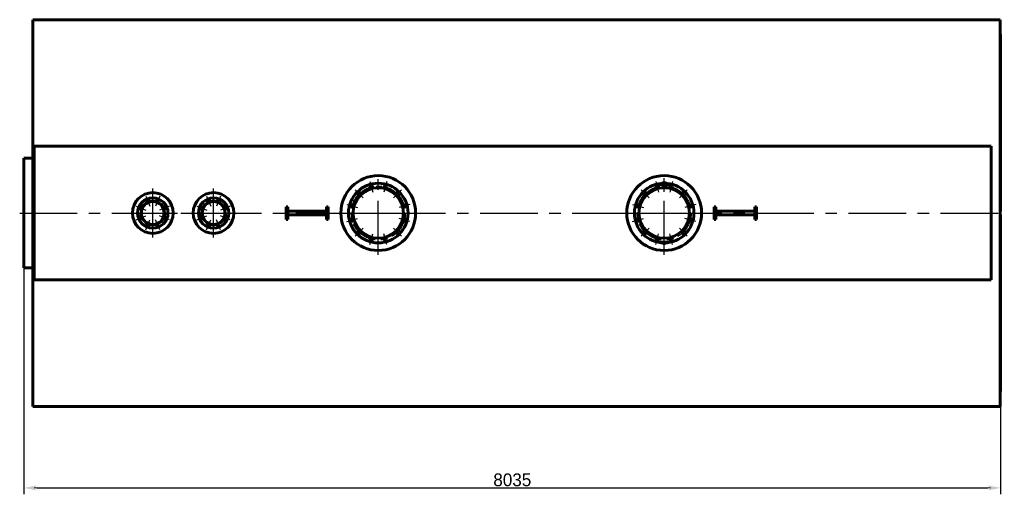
# Model space of a CAD drawing. Header units: millimetres. Extents: x 0 to 6556, y -154 to 841.
# Tile 6 of 6: x 6016 to 6556, y -154 to 106. Entities that reach past the tile are written whole.
import ezdxf

# ---------------------------------------------------------------- set-up
doc = ezdxf.new("R2010")
doc.units = ezdxf.units.MM
for name, pattern in [('CENTER_per1_scale0.354331', [18, 11.25, -2.25, 2.25, -2.25]), ('CENTER_per1_scale0.433071', [22, 13.75, -2.75, 2.75, -2.75]), ('CENTER_per1_scale0.826772', [42, 26.25, -5.25, 5.25, -5.25]), ('CENTER_per1c_scale0.491426', [24.964442, 15.602776, -3.120555, 3.120555, -3.120555]), ('CENTER_per7_scale0.942070', [47.857143, 29.910714, -5.982143, 5.982143, -5.982143]), ('CENTER_per9f_scale0.994156', [50.503145, 31.564465, -6.312893, 6.312893, -6.312893]), ('CENTER_perd_scale0.499496', [25.374402, 15.859001, -3.1718, 3.1718, -3.1718]), ('CENTER_perd_scale0.931254', [47.307692, 29.567308, -5.913462, 5.913462, -5.913462])]:
    doc.linetypes.add(name, pattern=pattern)
doc.styles.add('TextStyle_1', font='T-FLEX Type A.TTF', dxfattribs={"height": 7})
doc.dimstyles.new('DIM_ST_1', dxfattribs={"dimtxt": 7, "dimasz": 7, "dimexe": 3.5, "dimexo": 0, "dimgap": 0.875, "dimtad": 1, "dimlfac": 14.999999, "dimrnd": 0.01, "dimdsep": 46, "dimtxsty": 'TextStyle_1', "dimblk": 'Arrow_3_C7_Status', "dimcen": 0.09, "dimclrd": 7, "dimclre": 7, "dimclrt": 7, "dimazin": 0, "dimtfac": 1, "dimtdec": 0, "dimtmove": 0, "dimatfit": 0, "dimldrblk": 'NONE', "dimfxl": 1, "dimtvp": 1, "dimtolj": 1, "dimarcsym": 0})

# ---------------------------------------------------------------- blocks, each defined once
blk = doc.blocks.new('Arrow_3_C7_Status')
at = {"color": 7, "linetype": 'Continuous', "lineweight": 0}
blk.add_line((-1, 0), (-0.8, 0), dxfattribs=at)
at = {"color": 7}
blk.add_solid([(-1, -0.2), (0, 0), (-0.8, 0), (-1, 0.2)], dxfattribs=at)
blk = doc.blocks.new('*D12')
at = {"color": 7, "lineweight": -2}
for p, q in [((-267.83, 0), (-267.83, -154.17)), ((267.83, -97.77), (267.83, -154.17)), ((-260.83, -150.67), (260.83, -150.67))]:
    blk.add_line(p, q, dxfattribs=at)
at = {"layer": 'Defpoints', "color": 0}
for p in [(-267.83, 0), (267.83, -97.77), (267.83, -150.67)]:
    blk.add_point(p, dxfattribs=at)
at = {"color": 7, "lineweight": -2, "xscale": 7, "yscale": 7, "zscale": 7}
for p, rotation in [((-267.83, -150.67), 180), ((267.83, -150.67), 360)]:
    blk.add_blockref('Arrow_3_C7_Status', p, dxfattribs=dict(at, rotation=rotation))
at = {"color": 7, "insert": (0, -146.29), "char_height": 7, "attachment_point": 5, "style": 'TextStyle_1'}
blk.add_mtext('\\A1;8035{\\H0.5x;\\S^ ;}', dxfattribs=at)
blk = doc.blocks.new('_None')
blk = doc.blocks.new('Проекция_12')
at = {"color": 7, "linetype": 'Continuous', "lineweight": 60}
for p, q in [((-262.90001, -105.96667), (-262.90001, 105.96667)), ((-235.90001, 105.96667), (-262.90001, 105.96667)), ((-235.90001, 105.96667), (247.03335, 105.96667)), ((267.50001, 105.96667), (247.03335, 105.96667)), ((267.50001, 105.96667), (267.50001, -105.96667)), ((267.83335, 97.76667), (267.50001, 97.76667)), ((267.83335, 1.40575), (267.83335, 97.76667)), ((262.63335, 36.67376), (-262.16668, 36.67376)), ((-262.16668, -36.67376), (-262.16668, 36.67376)), ((262.63335, -36.67376), (262.63335, 36.67376)), ((-267.83335, -30), (-267.83335, 30)), ((-262.90001, 30), (-267.83335, 30)), ((-124.10001, 3.47726), (-124.10001, 1.79537)), ((-124.10001, 3.47726), (-123.16667, 3.47726)), ((-124.10001, 1.79537), (-124.10001, -1.79537)), ((-123.16667, 3.47726), (-123.16667, 1.79537)), ((-123.16667, 1.79537), (-123.16667, 1)), ((-123.16667, 1), (-122.97403, 1)), ((-123.16667, -1), (-123.16667, 1)), ((-122.97403, 1), (-121.05324, 1)), ((-121.05324, 1), (-115.40001, 1)), ((-115.40001, 1), (-109.60001, 1)), ((-109.60001, 1), (-103.94677, 1)), ((-103.94677, 1), (-102.02598, 1)), ((-102.02598, 1), (-101.83334, 1)), ((-101.83334, 1.79537), (-101.83334, 3.47726)), ((-101.83334, 3.47726), (-100.90001, 3.47726)), ((-101.83334, 1), (-101.83334, 1.79537)), ((-101.83334, 1), (-101.83334, -1)), ((-100.90001, 1.79537), (-100.90001, 3.47726)), ((-100.90001, -1.79537), (-100.90001, 1.79537)), ((110.70001, 3.47726), (110.70001, 1.79537)), ((110.70001, 3.47726), (111.63334, 3.47726)), ((110.70001, 1.79537), (110.70001, -1.79537)), ((111.63334, 3.47726), (111.63334, 1.79537)), ((111.63334, 1.79537), (111.63334, 1)), ((111.63334, 1), (111.82599, 1)), ((111.63334, -1), (111.63334, 1)), ((111.82599, 1), (113.74677, 1)), ((113.74677, 1), (119.40001, 1)), ((119.40001, 1), (125.20001, 1)), ((125.20001, 1), (130.85324, 1)), ((130.85324, 1), (132.77403, 1)), ((132.77403, 1), (132.96667, 1)), ((132.96667, 1.79537), (132.96667, 3.47726)), ((132.96667, 3.47726), (133.90001, 3.47726)), ((132.96667, 1), (132.96667, 1.79537)), ((132.96667, 1), (132.96667, -1)), ((133.90001, 1.79537), (133.90001, 3.47726)), ((133.90001, -1.79537), (133.90001, 1.79537)), ((267.83335, 1), (267.50001, 1)), ((267.83335, 1.40575), (267.83335, 1)), ((-124.10001, -1.79537), (-124.10001, -3.47726)), ((-123.16667, -3.47726), (-124.10001, -3.47726)), ((-123.16667, -1), (-123.16667, -1.79537)), ((-122.97403, -1), (-123.16667, -1)), ((-123.16667, -1.79537), (-123.16667, -3.47726)), ((-122.97403, -1), (-121.05324, -1)), ((-121.05324, -1), (-115.40001, -1)), ((-115.40001, -1), (-109.60001, -1)), ((-109.60001, -1), (-103.94677, -1)), ((-103.94677, -1), (-102.02598, -1)), ((-101.83334, -1), (-102.02598, -1)), ((-101.83334, -1.79537), (-101.83334, -1)), ((-101.83334, -3.47726), (-101.83334, -1.79537)), ((-100.90001, -3.47726), (-101.83334, -3.47726)), ((-100.90001, -3.47726), (-100.90001, -1.79537)), ((110.70001, -1.79537), (110.70001, -3.47726)), ((111.63334, -3.47726), (110.70001, -3.47726)), ((111.63334, -1), (111.63334, -1.79537)), ((111.82599, -1), (111.63334, -1)), ((111.63334, -1.79537), (111.63334, -3.47726)), ((111.82599, -1), (113.74677, -1)), ((113.74677, -1), (119.40001, -1)), ((119.40001, -1), (125.20001, -1)), ((125.20001, -1), (130.85324, -1)), ((130.85324, -1), (132.77403, -1)), ((132.96667, -1), (132.77403, -1)), ((132.96667, -1.79537), (132.96667, -1)), ((132.96667, -3.47726), (132.96667, -1.79537)), ((133.90001, -3.47726), (132.96667, -3.47726)), ((133.90001, -3.47726), (133.90001, -1.79537)), ((267.50001, -1), (267.83335, -1)), ((267.83335, -1), (267.83335, -1.40575)), ((267.83335, -1.40575), (267.83335, -97.76667)), ((-262.90001, -30), (-267.83335, -30)), ((262.63335, -36.67376), (-262.16668, -36.67376)), ((267.50001, -97.76667), (267.83335, -97.76667)), ((-262.90001, -105.96667), (267.50001, -105.96667))]:
    blk.add_line(p, q, dxfattribs=at)
at = {"color": 7, "linetype": 'CENTER_perd_scale0.931254', "lineweight": 25}
for p, q in [((-73.5, -22.83333), (-73.5, 22.83333)), ((83.3, -22.83333), (83.3, 22.83333)), ((-96.33334, 0), (-50.66667, 0)), ((60.46667, 0), (106.13334, 0))]:
    blk.add_line(p, q, dxfattribs=at)
at = {"color": 7, "linetype": 'CENTER_per1_scale0.433071', "lineweight": 25}
for p, q in [((-78.13286, 17.29007), (-76.54544, 11.36573)), ((-68.86714, 17.29007), (-70.45457, 11.36573)), ((78.66714, 17.29007), (80.25457, 11.36573)), ((87.93287, 17.29007), (86.34544, 11.36573)), ((-86.15722, 12.65721), (-81.82029, 8.32029)), ((-60.84279, 12.65721), (-65.17971, 8.32029)), ((70.64279, 12.65721), (74.97971, 8.32029)), ((95.95722, 12.65721), (91.62029, 8.32029)), ((-90.79008, 4.63286), (-84.86573, 3.04544)), ((-56.20993, 4.63286), (-62.13428, 3.04544)), ((66.00993, 4.63286), (71.93428, 3.04544)), ((100.59008, 4.63286), (94.66573, 3.04544)), ((-90.79008, -4.63286), (-84.86573, -3.04544)), ((-56.20993, -4.63286), (-62.13428, -3.04544)), ((66.00993, -4.63286), (71.93428, -3.04544)), ((100.59008, -4.63286), (94.66573, -3.04544)), ((-86.15722, -12.65721), (-81.82029, -8.32029)), ((-60.84279, -12.65721), (-65.17971, -8.32029)), ((70.64279, -12.65721), (74.97971, -8.32029)), ((95.95722, -12.65721), (91.62029, -8.32029)), ((-78.13286, -17.29007), (-76.54544, -11.36573)), ((-68.86714, -17.29007), (-70.45457, -11.36573)), ((78.66714, -17.29007), (80.25457, -11.36573)), ((87.93287, -17.29007), (86.34544, -11.36573))]:
    blk.add_line(p, q, dxfattribs=at)
at = {"color": 7, "linetype": 'CENTER_per1_scale0.826772', "lineweight": 25}
for p, q in [((83.3, 11.6), (83.3, 19.06667)), ((79.56667, 15.33333), (87.03334, 15.33333)), ((79.56667, -15.33333), (87.03334, -15.33333)), ((83.3, -19.06667), (83.3, -11.6))]:
    blk.add_line(p, q, dxfattribs=at)
at = {"color": 7, "linetype": 'CENTER_per7_scale0.942070', "lineweight": 25}
for p, q in [((-197.16668, -13.5), (-197.16668, 13.5)), ((-163.83334, -13.5), (-163.83334, 13.5)), ((-210.66668, 0), (-183.66668, 0)), ((-177.33334, 0), (-150.33334, 0))]:
    blk.add_line(p, q, dxfattribs=at)
at = {"color": 7, "linetype": 'CENTER_per1_scale0.354331', "lineweight": 25}
for p, q in [((-200.968, 9.1772), (-198.72292, 3.75711)), ((-193.36535, 9.1772), (-195.61043, 3.75711)), ((-167.63466, 9.1772), (-165.38959, 3.75711)), ((-160.03202, 9.1772), (-162.2771, 3.75711)), ((-206.34388, 3.80132), (-200.92379, 1.55625)), ((-187.98947, 3.80132), (-193.40957, 1.55625)), ((-173.01055, 3.80132), (-167.59045, 1.55625)), ((-154.65614, 3.80132), (-160.07623, 1.55625)), ((-206.34388, -3.80132), (-200.92379, -1.55625)), ((-200.968, -9.1772), (-198.72292, -3.75711)), ((-193.36535, -9.1772), (-195.61043, -3.75711)), ((-187.98947, -3.80132), (-193.40957, -1.55625)), ((-173.01055, -3.80132), (-167.59045, -1.55625)), ((-167.63466, -9.1772), (-165.38959, -3.75711)), ((-160.03202, -9.1772), (-162.2771, -3.75711)), ((-154.65614, -3.80132), (-160.07623, -1.55625))]:
    blk.add_line(p, q, dxfattribs=at)
at = {"color": 7, "linetype": 'CENTER_per9f_scale0.994156', "lineweight": 25}
blk.add_line((-270.16668, 0), (269.83335, 0), dxfattribs=at)
at = {"color": 7, "linetype": 'Continuous', "lineweight": 60}
for centre, radius in [((-73.5, 0), 20.5), ((-73.5, 0), 16.33333), ((83.3, 0), 20.5), ((83.3, 0), 16.33333), ((-197.16668, 0), 11.16667), ((-163.83334, 0), 11.16667), ((-73.5, 0), 13.83333), ((-83.98875, 10.48875), 0.73333), ((-77.33915, 14.3279), 0.73333), ((-69.66085, 14.3279), 0.73333), ((-63.01125, 10.48875), 0.73333), ((83.3, 0), 13.83333), ((72.81125, 10.48875), 0.73333), ((79.46085, 14.3279), 0.73333), ((87.13915, 14.3279), 0.73333), ((93.78876, 10.48875), 0.73333), ((-197.16668, 0), 8.33333), ((-197.16668, 0), 6.36667), ((-197.16668, 0), 6.26667), ((-199.84546, 6.46716), 0.6), ((-194.48789, 6.46716), 0.6), ((-163.83334, 0), 8.33333), ((-163.83334, 0), 6.36667), ((-163.83334, 0), 6.26667), ((-166.51213, 6.46716), 0.6), ((-161.15456, 6.46716), 0.6), ((-203.63383, 2.67878), 0.6), ((-190.69952, 2.67878), 0.6), ((-170.3005, 2.67878), 0.6), ((-157.36618, 2.67878), 0.6), ((-87.8279, 3.83915), 0.73333), ((-59.1721, 3.83915), 0.73333), ((68.9721, 3.83915), 0.73333), ((97.6279, 3.83915), 0.73333), ((-203.63383, -2.67878), 0.6), ((-190.69952, -2.67878), 0.6), ((-170.3005, -2.67878), 0.6), ((-157.36618, -2.67878), 0.6), ((-87.8279, -3.83915), 0.73333), ((-59.1721, -3.83915), 0.73333), ((68.9721, -3.83915), 0.73333), ((97.6279, -3.83915), 0.73333), ((-199.84546, -6.46716), 0.6), ((-194.48789, -6.46716), 0.6), ((-166.51213, -6.46716), 0.6), ((-161.15456, -6.46716), 0.6), ((-83.98875, -10.48875), 0.73333), ((-63.01125, -10.48875), 0.73333), ((72.81125, -10.48875), 0.73333), ((93.78876, -10.48875), 0.73333), ((-77.33915, -14.3279), 0.73333), ((-69.66085, -14.3279), 0.73333), ((79.46085, -14.3279), 0.73333), ((87.13915, -14.3279), 0.73333)]:
    blk.add_circle(centre, radius, dxfattribs=at)
at = {"color": 7, "linetype": 'CENTER_per1c_scale0.491426', "lineweight": 25}
for centre in [(-73.5, 0), (83.3, 0)]:
    blk.add_circle(centre, 14.83333, dxfattribs=at)
at = {"color": 7, "linetype": 'CENTER_perd_scale0.499496', "lineweight": 25}
for centre in [(-197.16668, 0), (-163.83334, 0)]:
    blk.add_circle(centre, 7, dxfattribs=at)
at = {"color": 7, "linetype": 'Continuous', "lineweight": 60}
for centre, start, end in [((83.3, 15.33333), 43.7827201, 136.2172799), ((83.3, -15.33333), 223.7827201, 316.2172799)]:
    blk.add_arc(centre, 1.4, start, end, dxfattribs=at)
dim = blk.add_linear_dim(base=(267.83335, -150.67), p1=(-267.83335, 0), p2=(267.83335, -97.76667), text='<>{\\H0.5x;\\S^ ;}', dimstyle='DIM_ST_1')
dim.commit()
dim.dimension.update_dxf_attribs({"geometry": '*D12', "text_midpoint": (0, -150.67), "dimtype": 160})

msp = doc.modelspace()

# ---------------------------------------------------------------- block references
msp.add_blockref('Проекция_12', (6285.9, 0))

doc.saveas('drawing.dxf')
